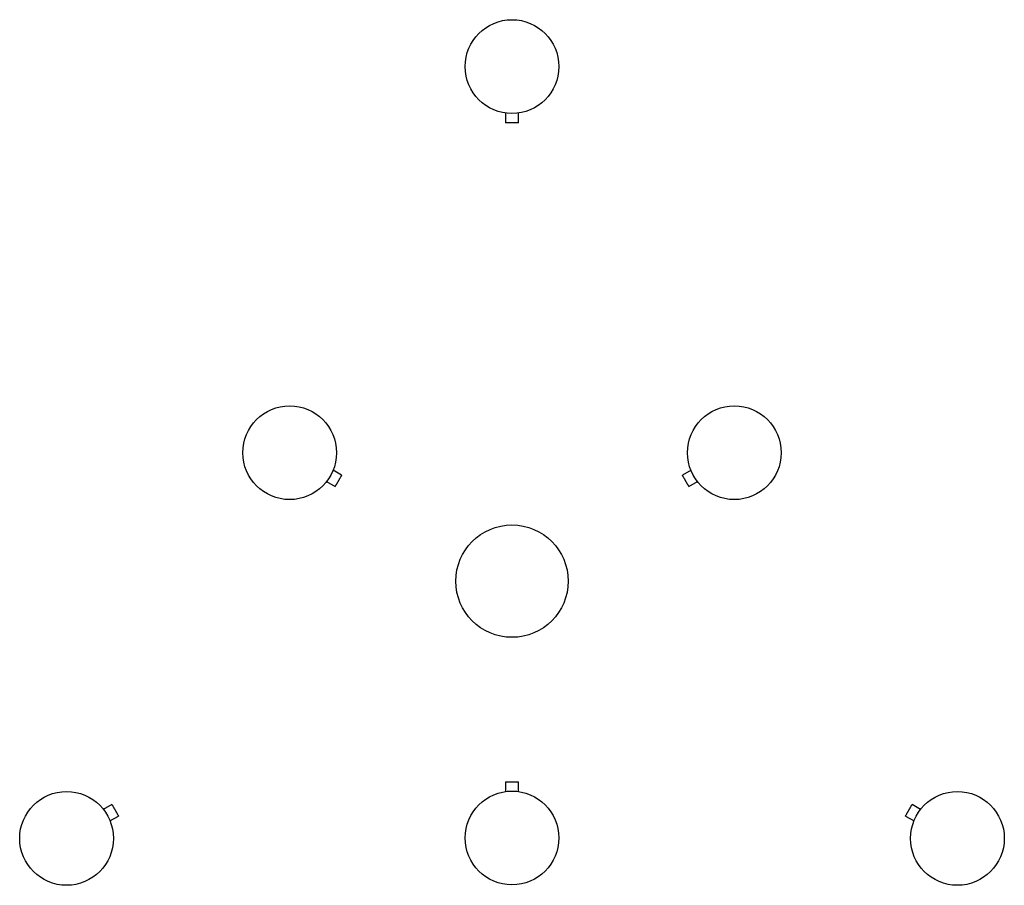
# Paper-space layout '_Inferior' of a CAD drawing. Header units: inches. Extents: x -20.7 to 20.7, y -12.8 to 23.6.
import ezdxf

# ---------------------------------------------------------------- set-up
doc = ezdxf.new("R2010")
doc.units = ezdxf.units.IN
doc.header["$MEASUREMENT"] = 0

psp = doc.layouts.new('_Inferior')

# ---------------------------------------------------------------- linework, layer by layer
at = {"color": 7, "linetype": 'Continuous', "lineweight": 25}
for p, q in [((-0.276, 19.671), (-0.276, 19.252)), ((0.276, 19.252), (0.276, 19.669)), ((-7.159, 4.451), (-7.518, 4.659)), ((7.522, 4.661), (7.159, 4.451)), ((-7.798, 4.184), (-7.434, 3.974)), ((7.434, 3.974), (7.795, 4.182)), ((-0.276, -8.425), (-0.276, -8.845)), ((0.276, -8.84), (0.276, -8.425)), ((-16.81, -9.387), (-17.174, -9.597)), ((17.172, -9.596), (16.81, -9.387)), ((-16.898, -10.074), (-16.535, -9.865)), ((16.535, -9.865), (16.895, -10.073))]:
    psp.add_line(p, q, dxfattribs=at)
for centre, radius in [((0, 21.614), 1.969), ((-9.342, 5.394), 1.969), ((9.342, 5.394), 1.969), ((0, 0), 2.36), ((-18.718, -10.807), 1.969), ((0, -10.787), 1.969), ((18.718, -10.807), 1.969)]:
    psp.add_circle(centre, radius, dxfattribs=at)
for points in [[(0, 19.252), (-0.004, 19.252), (-0.011, 19.252), (-0.022, 19.252), (-0.032, 19.252), (-0.043, 19.252), (-0.059, 19.252), (-0.08, 19.252), (-0.106, 19.252), (-0.13, 19.252), (-0.161, 19.252), (-0.196, 19.252), (-0.225, 19.252), (-0.243, 19.252), (-0.255, 19.252), (-0.264, 19.252), (-0.27, 19.252), (-0.273, 19.252), (-0.275, 19.252), (-0.275, 19.252), (-0.276, 19.252)], [(0.276, 19.252), (0.276, 19.252), (0.275, 19.252), (0.275, 19.252), (0.274, 19.252), (0.272, 19.252), (0.269, 19.252), (0.264, 19.252), (0.255, 19.252), (0.243, 19.252), (0.225, 19.252), (0.196, 19.252), (0.161, 19.252), (0.13, 19.252), (0.106, 19.252), (0.08, 19.252), (0.057, 19.252), (0.036, 19.252), (0.018, 19.252), (0.006, 19.252), (0, 19.252)], [(-7.296, 4.213), (-7.298, 4.209), (-7.302, 4.203), (-7.307, 4.194), (-7.313, 4.185), (-7.318, 4.175), (-7.326, 4.161), (-7.337, 4.143), (-7.349, 4.121), (-7.361, 4.1), (-7.377, 4.073), (-7.395, 4.043), (-7.409, 4.018), (-7.418, 4.002), (-7.424, 3.992), (-7.429, 3.984), (-7.431, 3.979), (-7.433, 3.976), (-7.434, 3.974), (-7.434, 3.974), (-7.434, 3.974)], [(-7.159, 4.451), (-7.159, 4.451), (-7.159, 4.451), (-7.159, 4.451), (-7.16, 4.45), (-7.16, 4.448), (-7.162, 4.446), (-7.164, 4.441), (-7.169, 4.433), (-7.175, 4.423), (-7.184, 4.407), (-7.198, 4.382), (-7.216, 4.352), (-7.231, 4.325), (-7.244, 4.304), (-7.256, 4.282), (-7.268, 4.262), (-7.278, 4.244), (-7.287, 4.228), (-7.293, 4.218), (-7.296, 4.213)], [(7.296, 4.213), (7.295, 4.216), (7.291, 4.222), (7.286, 4.231), (7.28, 4.241), (7.275, 4.25), (7.267, 4.264), (7.256, 4.282), (7.244, 4.304), (7.231, 4.325), (7.216, 4.352), (7.198, 4.382), (7.184, 4.407), (7.175, 4.423), (7.169, 4.433), (7.164, 4.441), (7.161, 4.446), (7.16, 4.449), (7.159, 4.451), (7.159, 4.451), (7.159, 4.451)], [(7.434, 3.974), (7.434, 3.974), (7.434, 3.974), (7.434, 3.975), (7.433, 3.976), (7.433, 3.977), (7.431, 3.979), (7.429, 3.984), (7.424, 3.992), (7.418, 4.002), (7.409, 4.018), (7.395, 4.043), (7.377, 4.073), (7.361, 4.1), (7.349, 4.121), (7.336, 4.143), (7.325, 4.163), (7.314, 4.181), (7.305, 4.197), (7.299, 4.207), (7.296, 4.213)], [(-0.276, -8.425), (-0.276, -8.425), (-0.275, -8.425), (-0.275, -8.425), (-0.274, -8.425), (-0.272, -8.425), (-0.269, -8.425), (-0.264, -8.425), (-0.255, -8.425), (-0.243, -8.425), (-0.225, -8.425), (-0.196, -8.425), (-0.161, -8.425), (-0.13, -8.425), (-0.106, -8.425), (-0.08, -8.425), (-0.057, -8.425), (-0.036, -8.425), (-0.018, -8.425), (-0.006, -8.425), (0, -8.425)], [(0, -8.425), (0.004, -8.425), (0.011, -8.425), (0.022, -8.425), (0.032, -8.425), (0.043, -8.425), (0.059, -8.425), (0.08, -8.425), (0.106, -8.425), (0.13, -8.425), (0.161, -8.425), (0.196, -8.425), (0.225, -8.425), (0.243, -8.425), (0.255, -8.425), (0.264, -8.425), (0.27, -8.425), (0.273, -8.425), (0.275, -8.425), (0.275, -8.425), (0.276, -8.425)], [(-16.81, -9.387), (-16.81, -9.387), (-16.81, -9.387), (-16.81, -9.388), (-16.81, -9.389), (-16.809, -9.39), (-16.807, -9.393), (-16.805, -9.397), (-16.8, -9.405), (-16.794, -9.415), (-16.785, -9.431), (-16.771, -9.456), (-16.753, -9.486), (-16.738, -9.513), (-16.726, -9.535), (-16.713, -9.557), (-16.701, -9.577), (-16.691, -9.595), (-16.682, -9.61), (-16.676, -9.621), (-16.673, -9.626)], [(16.673, -9.626), (16.675, -9.623), (16.678, -9.617), (16.684, -9.607), (16.689, -9.598), (16.694, -9.589), (16.702, -9.575), (16.713, -9.557), (16.726, -9.535), (16.738, -9.513), (16.753, -9.486), (16.771, -9.456), (16.785, -9.431), (16.794, -9.415), (16.8, -9.405), (16.805, -9.397), (16.808, -9.392), (16.809, -9.389), (16.81, -9.388), (16.81, -9.387), (16.81, -9.387)], [(-16.673, -9.626), (-16.671, -9.629), (-16.667, -9.635), (-16.662, -9.645), (-16.656, -9.654), (-16.651, -9.663), (-16.643, -9.677), (-16.633, -9.695), (-16.62, -9.717), (-16.608, -9.739), (-16.592, -9.765), (-16.575, -9.796), (-16.56, -9.821), (-16.551, -9.837), (-16.545, -9.847), (-16.541, -9.855), (-16.538, -9.86), (-16.536, -9.863), (-16.535, -9.864), (-16.535, -9.865), (-16.535, -9.865)], [(16.535, -9.865), (16.535, -9.865), (16.535, -9.865), (16.535, -9.864), (16.536, -9.863), (16.537, -9.862), (16.538, -9.859), (16.541, -9.855), (16.545, -9.847), (16.551, -9.837), (16.56, -9.821), (16.575, -9.796), (16.592, -9.765), (16.608, -9.739), (16.62, -9.717), (16.633, -9.695), (16.644, -9.675), (16.655, -9.657), (16.664, -9.642), (16.67, -9.631), (16.673, -9.626)]]:
    psp.add_open_spline(points, degree=3, knots=[0, 0, 0, 0, 0.025053, 0.050048, 0.075023, 0.100018, 0.125071, 0.187586, 0.2501, 0.312615, 0.375129, 0.500007, 0.624885, 0.687399, 0.749914, 0.812428, 0.874943, 0.916659, 0.958284, 1, 1, 1, 1], dxfattribs=at)

doc.saveas('drawing.dxf')
